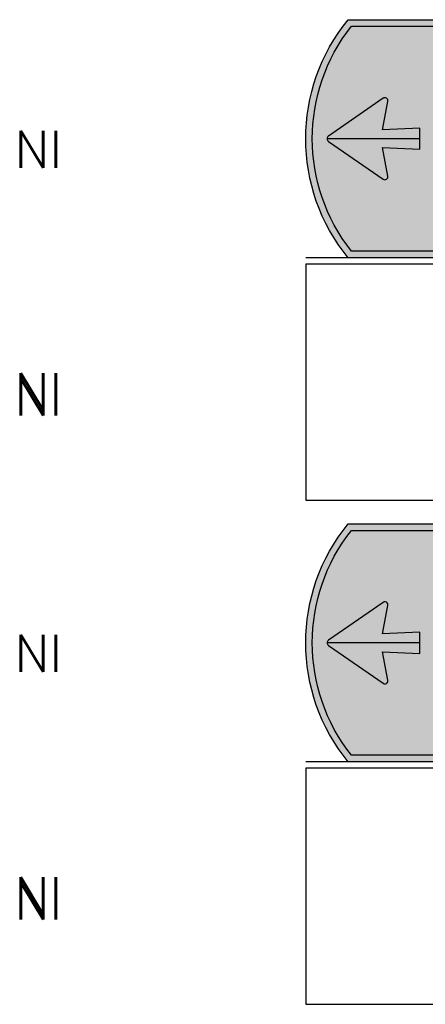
# Model space of a CAD drawing. Header units: millimetres. Extents: x 925 to 3012, y 1535 to 3416.
# Tile 1 of 5: x 925 to 1308, y 1535 to 2465. Entities that reach past the tile are written whole.
import ezdxf

# ---------------------------------------------------------------- set-up
doc = ezdxf.new("R2010")
doc.units = ezdxf.units.MM
doc.header["$LTSCALE"] = 30
doc.header["$MEASUREMENT"] = 0
for name, color, linetype in [('1', 1, 'CONTINUOUS'), ('101', 1, 'CONTINUOUS'), ('107', 7, 'CONTINUOUS'), ('11', 1, 'CONTINUOUS'), ('135', 7, 'CONTINUOUS'), ('17', 7, 'CONTINUOUS'), ('87', 7, 'CONTINUOUS'), ('97', 7, 'CONTINUOUS')]:
    doc.layers.add(name, color=color, linetype=linetype)
doc.styles.get("Standard").update_dxf_attribs({"font": 'SIMPLEX'})

# ---------------------------------------------------------------- blocks, each defined once
blk = doc.blocks.new('tbordfu16r')
at = {"layer": '135'}
blk.add_attdef('CAMTAG', (-275, 85), '', height=35, dxfattribs=at)
blk = doc.blocks.new('tbordfu06r')
at = {"layer": '135'}
blk.add_attdef('CAMTAG', (-275, 85), '', height=35, dxfattribs=at)
blk = doc.blocks.new('BORDFUBR')
at = {"layer": '17', "color": 7}
blk.add_lwpolyline([(-6.139089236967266e-12, 222.9984000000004), (0, 0), (713.1355199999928, 0, 0.3533335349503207), (713.1355199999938, 222.9984000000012)], format="xyb", close=True, dxfattribs=at)
at = {"layer": '135'}
blk.add_attdef('CAMTAG', (950, 85), '', height=35, dxfattribs=at)

msp = doc.modelspace()

# ---------------------------------------------------------------- hatches: boundary and pattern name
at = {"layer": '101'}
h = msp.add_hatch(color=256, dxfattribs=at)
h.dxf.hatch_style = 1
h.paths.add_polyline_path([(1238.650786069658, 2458.749999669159, 0.3477293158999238), (1238.650786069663, 2246.249999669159), (1942.204546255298, 2246.249999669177), (1942.204546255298, 2458.749999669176)])
h.paths.add_polyline_path([(1319.704546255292, 2440.999999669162, -0.4142135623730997), (1323.704546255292, 2444.999999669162), (1918.204546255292, 2444.999999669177, -0.4142135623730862), (1922.204546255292, 2440.999999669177), (1922.2045462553, 2263.999999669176, -0.4142135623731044), (1918.204546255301, 2259.999999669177), (1323.704546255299, 2259.999999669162, -0.4142135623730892), (1319.704546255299, 2263.999999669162)], flags=16)
h.paths.add_polyline_path([(1216.993798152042, 2350.035584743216), (1268.493799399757, 2314.285302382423, 0.6877163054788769), (1273.124082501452, 2317.439873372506), (1267.889424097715, 2344.105232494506), (1303.204546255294, 2342.499999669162), (1303.204546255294, 2362.499999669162), (1267.889424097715, 2360.894766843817), (1273.168323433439, 2387.78548935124, 0.6598819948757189), (1268.493799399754, 2390.714696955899), (1216.993798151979, 2354.964414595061, 0.5231472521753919)], flags=16)
h = msp.add_hatch(color=256, dxfattribs=at)
h.dxf.hatch_style = 1
h.paths.add_polyline_path([(1942.204546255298, 1982.38636330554), (1238.650786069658, 1982.386363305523, 0.3477293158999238), (1238.650786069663, 1769.886363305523), (1942.204546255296, 1769.886363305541)])
h.paths.add_polyline_path([(1216.993798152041, 1873.67194837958), (1268.493799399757, 1837.921666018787, 0.6877163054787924), (1273.124082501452, 1841.076237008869), (1267.889424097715, 1867.74159613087), (1303.204546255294, 1866.136363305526), (1303.204546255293, 1886.136363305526), (1267.889424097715, 1884.531130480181), (1273.168323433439, 1911.421852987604, 0.6598819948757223), (1268.493799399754, 1914.351060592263), (1216.993798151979, 1878.600778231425, 0.5231472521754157)], flags=16)
h.paths.add_polyline_path([(1918.204546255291, 1968.636363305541, -0.4142135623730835), (1922.204546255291, 1964.636363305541), (1922.2045462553, 1787.636363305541, -0.4142135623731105), (1918.204546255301, 1783.636363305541), (1323.704546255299, 1783.636363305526, -0.4142135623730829), (1319.704546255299, 1787.636363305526), (1319.704546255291, 1964.636363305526, -0.4142135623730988), (1323.704546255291, 1968.636363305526)], flags=16)
at = {"layer": '107'}
h = msp.add_hatch(color=256, dxfattribs=at)
h.dxf.hatch_style = 1
h.paths.add_polyline_path([(1235.659244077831, 2464.999999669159, 0.357375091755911), (1235.659244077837, 2239.999999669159), (1948.454546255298, 2239.999999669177), (1948.454546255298, 2464.999999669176)])
h.paths.add_polyline_path([(1942.204546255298, 2458.749999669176), (1238.650786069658, 2458.749999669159, 0.3477293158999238), (1238.650786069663, 2246.249999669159), (1942.204546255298, 2246.249999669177)], flags=16)
h.paths.add_polyline_path([(1918.204546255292, 2444.999999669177, -0.4142135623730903), (1922.204546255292, 2440.999999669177), (1922.2045462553, 2263.999999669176, -0.4142135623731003), (1918.204546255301, 2259.999999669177), (1323.704546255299, 2259.999999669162, -0.4142135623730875), (1319.704546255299, 2263.999999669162), (1319.704546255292, 2440.999999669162, -0.4142135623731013), (1323.704546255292, 2444.999999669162)], flags=0)
h.paths.add_polyline_path([(1216.993798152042, 2350.035584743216), (1268.493799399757, 2314.285302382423, 0.68771630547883), (1273.124082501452, 2317.439873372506), (1267.889424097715, 2344.105232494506), (1303.204546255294, 2342.499999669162), (1303.204546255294, 2362.499999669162), (1267.889424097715, 2360.894766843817), (1273.168323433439, 2387.78548935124, 0.659881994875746), (1268.493799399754, 2390.714696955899), (1216.993798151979, 2354.964414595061, 0.5231472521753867)], flags=0)
h.paths.add_polyline_path([(1323.704546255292, 2444.999999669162, 0.4142135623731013), (1319.704546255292, 2440.999999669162), (1319.704546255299, 2263.999999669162, 0.4142135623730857), (1323.704546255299, 2259.999999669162), (1918.204546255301, 2259.999999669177, 0.4142135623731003), (1922.2045462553, 2263.999999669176), (1922.204546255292, 2440.999999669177, 0.4142135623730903), (1918.204546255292, 2444.999999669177)], flags=0)
h = msp.add_hatch(color=256, dxfattribs=at)
h.dxf.hatch_style = 1
h.paths.add_polyline_path([(1268.493799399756, 2314.285302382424, 0.6877163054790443), (1273.124082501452, 2317.439873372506), (1267.889424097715, 2344.105232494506), (1303.204546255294, 2342.499999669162), (1303.204546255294, 2362.499999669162), (1267.889424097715, 2360.894766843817), (1273.168323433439, 2387.78548935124, 0.6598819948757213), (1268.493799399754, 2390.714696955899), (1216.993798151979, 2354.964414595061, 0.5231472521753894), (1216.993798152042, 2350.035584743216)])
h = msp.add_hatch(color=256, dxfattribs=at)
h.dxf.hatch_style = 1
h.paths.add_polyline_path([(1235.65924407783, 1988.636363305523, 0.357375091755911), (1235.659244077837, 1763.636363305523), (1948.454546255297, 1763.636363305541), (1948.454546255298, 1988.63636330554)])
h.paths.add_polyline_path([(1942.204546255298, 1982.38636330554), (1238.650786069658, 1982.386363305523, 0.3477293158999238), (1238.650786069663, 1769.886363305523), (1942.204546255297, 1769.886363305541)], flags=16)
h.paths.add_polyline_path([(1918.204546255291, 1968.636363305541, -0.4142135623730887), (1922.204546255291, 1964.636363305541), (1922.2045462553, 1787.636363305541, -0.4142135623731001), (1918.2045462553, 1783.636363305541), (1323.704546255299, 1783.636363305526, -0.4142135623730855), (1319.704546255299, 1787.636363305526), (1319.704546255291, 1964.636363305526, -0.4142135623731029), (1323.704546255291, 1968.636363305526)], flags=0)
h.paths.add_polyline_path([(1216.993798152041, 1873.67194837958), (1268.493799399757, 1837.921666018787, 0.68771630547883), (1273.124082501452, 1841.07623700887), (1267.889424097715, 1867.74159613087), (1303.204546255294, 1866.136363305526), (1303.204546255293, 1886.136363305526), (1267.889424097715, 1884.531130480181), (1273.168323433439, 1911.421852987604, 0.659881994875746), (1268.493799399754, 1914.351060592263), (1216.993798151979, 1878.600778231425, 0.5231472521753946)], flags=0)
h.paths.add_polyline_path([(1323.704546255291, 1968.636363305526, 0.4142135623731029), (1319.704546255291, 1964.636363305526), (1319.704546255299, 1787.636363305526, 0.4142135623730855), (1323.704546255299, 1783.636363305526), (1918.2045462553, 1783.636363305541, 0.4142135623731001), (1922.2045462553, 1787.636363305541), (1922.204546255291, 1964.636363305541, 0.4142135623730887), (1918.204546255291, 1968.636363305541)], flags=0)
h = msp.add_hatch(color=256, dxfattribs=at)
h.dxf.hatch_style = 1
h.paths.add_polyline_path([(1268.493799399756, 1837.921666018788, 0.6877163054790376), (1273.124082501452, 1841.07623700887), (1267.889424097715, 1867.74159613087), (1303.204546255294, 1866.136363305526), (1303.204546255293, 1886.136363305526), (1267.889424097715, 1884.531130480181), (1273.168323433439, 1911.421852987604, 0.6598819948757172), (1268.493799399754, 1914.351060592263), (1216.993798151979, 1878.600778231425, 0.5231472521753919), (1216.993798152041, 1873.67194837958)])

# ---------------------------------------------------------------- linework, layer by layer
at = {"layer": '1'}
for p, q in [((1303.204546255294, 2352.499999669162), (1215.704546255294, 2352.49999966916)), ((1235.659244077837, 2239.99999966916), (1195.454545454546, 2240)), ((1303.204546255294, 1876.136363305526), (1215.704546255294, 1876.136363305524)), ((1235.659244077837, 1763.636363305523), (1195.454545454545, 1763.636363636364))]:
    msp.add_line(p, q, dxfattribs=at)
at = {"layer": '11'}
for points in [[(1948.454546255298, 2239.999999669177), (1235.659244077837, 2239.999999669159, -0.3573750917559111), (1235.659244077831, 2464.999999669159), (1948.454546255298, 2464.999999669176)], [(1948.454546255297, 1763.636363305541), (1235.659244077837, 1763.636363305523, -0.3573750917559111), (1235.65924407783, 1988.636363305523), (1948.454546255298, 1988.63636330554)]]:
    msp.add_lwpolyline(points, format="xyb", close=True, dxfattribs=at)
at = {"layer": '87', "flags": 128}
for points in [[(1267.889424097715, 2360.894766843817), (1273.168323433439, 2387.78548935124, 0.6598936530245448), (1268.493719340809, 2390.714641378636), (1216.993787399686, 2354.964407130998, 0.5231444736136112), (1216.993787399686, 2350.035592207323), (1268.493719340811, 2314.285357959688, 0.6598936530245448), (1273.168323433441, 2317.214509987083), (1267.889424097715, 2344.105232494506), (1303.204546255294, 2342.499999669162), (1303.204546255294, 2362.499999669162)], [(1267.889424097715, 1884.531130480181), (1273.168323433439, 1911.421852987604, 0.6598936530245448), (1268.493719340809, 1914.351005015), (1216.993787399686, 1878.600770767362, 0.5231444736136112), (1216.993787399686, 1873.671955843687), (1268.493719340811, 1837.921721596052, 0.6598936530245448), (1273.168323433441, 1840.850873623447), (1267.889424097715, 1867.74159613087), (1303.204546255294, 1866.136363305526), (1303.204546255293, 1886.136363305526)]]:
    msp.add_lwpolyline(points, format="xyb", close=True, dxfattribs=at)
at = {"layer": '97'}
for points in [[(1942.204546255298, 2246.249999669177), (1238.650786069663, 2246.249999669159, -0.3477293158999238), (1238.650786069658, 2458.749999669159), (1942.204546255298, 2458.749999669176)], [(1942.204546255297, 1769.886363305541), (1238.650786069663, 1769.886363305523, -0.3477293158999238), (1238.650786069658, 1982.386363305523), (1942.204546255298, 1982.38636330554)]]:
    msp.add_lwpolyline(points, format="xyb", close=True, dxfattribs=at)

# ---------------------------------------------------------------- block references
at = {"layer": '17'}
for name, p in [('tbordfu16r', (1195.454545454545, 2240)), ('tbordfu06r', (1195.454545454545, 2010.909090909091)), ('tbordfu16r', (1195.454545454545, 1763.636363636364)), ('tbordfu06r', (1195.454545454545, 1534.545454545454))]:
    msp.add_blockref(name, p, dxfattribs=at).add_auto_attribs({'CAMTAG': 'NI'})
ref = msp.add_blockref('BORDFUBR', (1195.454545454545, 2010.909090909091), dxfattribs=at)
ref.add_attrib('CAMTAG', 'NI', (920.4545454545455, 2090.909090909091), dxfattribs={"layer": '135', "height": 35})
ref = msp.add_blockref('BORDFUBR', (1195.454545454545, 1534.545454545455), dxfattribs=at)
ref.add_attrib('CAMTAG', 'NI', (920.4545454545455, 1614.545454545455), dxfattribs={"layer": '135', "height": 35})

doc.saveas('drawing.dxf')
